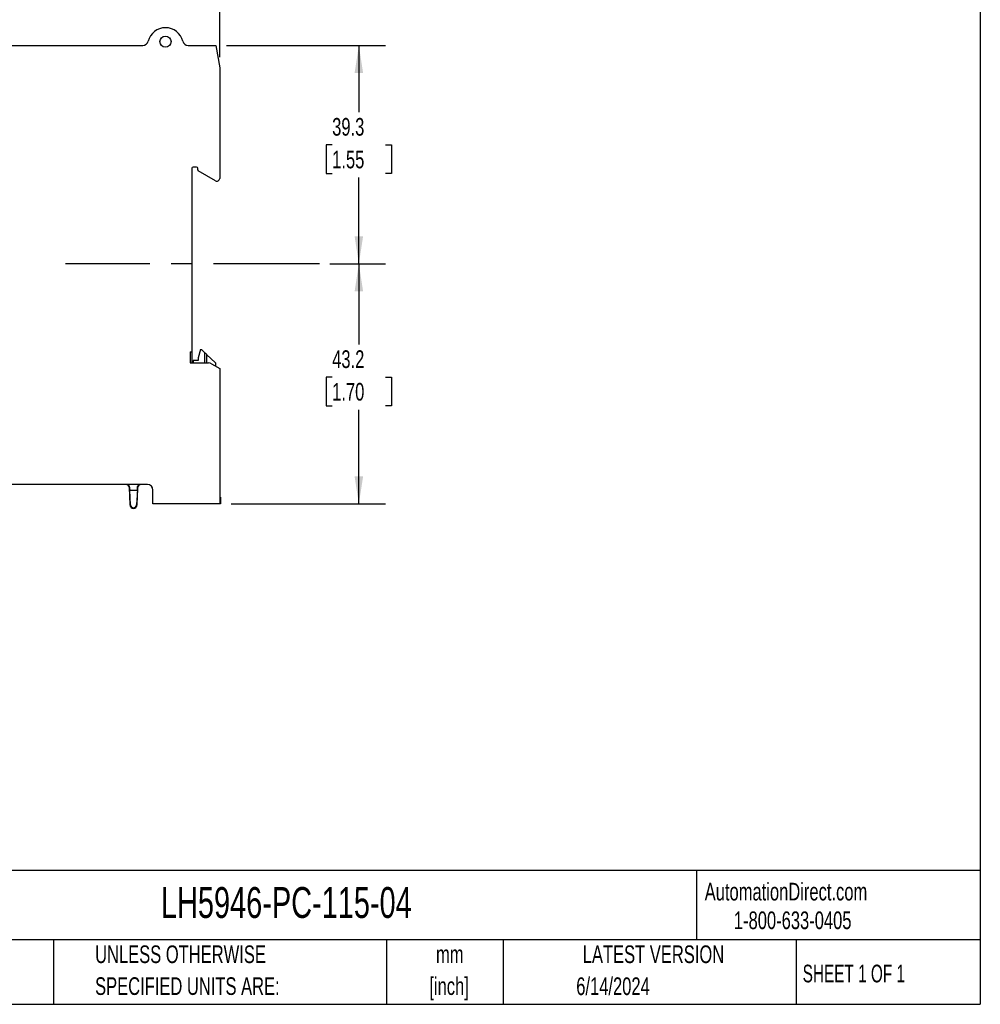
# Model space of a CAD drawing. Header units: millimetres. Extents: x 3 to 274, y 6 to 213.
# Tile 25 of 41: x 159 to 274, y 6 to 124. Entities that reach past the tile are written whole.
import ezdxf

# ---------------------------------------------------------------- set-up
doc = ezdxf.new("R2010")
doc.units = ezdxf.units.MM
doc.linetypes.add('CENTERX2', pattern=[20.32, 12.7, -2.54, 2.54, -2.54])
doc.layers.add('CENTER', color=40, linetype='CENTERX2')
doc.layers.add('DIMENSIONS', color=140, linetype='Continuous', lineweight=25)
doc.layers.add('TEXT', color=140, linetype='Continuous', lineweight=25)
doc.styles.add('SLDTEXTSTYLE0', font='TXT', dxfattribs={"width": 0.7})
doc.styles.add('SLDTEXTSTYLE1', font='TXT', dxfattribs={"width": 0.65})
doc.dimstyles.new('SLDDIMSTYLE0', dxfattribs={"dimtxt": 2.158008, "dimasz": 3.302, "dimexe": 0, "dimexo": 0.0625, "dimgap": 0.539502, "dimtad": 0, "dimtih": 1, "dimtoh": 1, "dimlfac": 1.5, "dimrnd": 1e-09, "dimzin": 12, "dimdsep": 46, "dimtxsty": 'SLDTEXTSTYLE0', "dimsah": 1, "dimcen": 0.09, "dimadec": 0, "dimazin": 3, "dimtfac": 1, "dimtofl": 0, "dimtmove": 0, "dimatfit": 3, "dimfxl": 1, "dimfrac": 2, "dimtolj": 1, "dimtzin": 12, "dimarcsym": 0})

# ---------------------------------------------------------------- blocks, each defined once
blk = doc.blocks.new('_D_3')
at = {"layer": 'DIMENSIONS', "transparency": 16777216}
for p, q in [((195.76, 95.13), (202.41, 95.13)), ((199.23, 95.13), (199.23, 85.45)), ((196.03, 81.54), (195.3, 81.54)), ((195.3, 81.54), (195.3, 78.11)), ((202.44, 81.54), (203.16, 81.54)), ((203.16, 81.54), (203.16, 78.11)), ((195.3, 78.11), (196.03, 78.11)), ((203.16, 78.11), (202.44, 78.11)), ((199.23, 66.32), (199.23, 77.63)), ((183.92, 66.32), (202.41, 66.32))]:
    blk.add_line(p, q, dxfattribs=at)
for points in [[(199.23, 95.13), (198.72, 91.82), (199.74, 91.82)], [(199.23, 66.32), (199.74, 69.62), (198.72, 69.62)]]:
    blk.add_solid(points, dxfattribs=at)
at = {"layer": 'DIMENSIONS', "transparency": 16777216, "char_height": 2.117, "attachment_point": 1, "style": 'SLDTEXTSTYLE0'}
for s, insert in [('43.2', (196.03, 84.75)), ('1.70', (196.03, 80.84))]:
    blk.add_mtext(s, dxfattribs=dict(at, insert=insert))
blk = doc.blocks.new('_D_4')
at = {"layer": 'DIMENSIONS', "transparency": 16777216}
for p, q in [((183.35, 121.32), (202.41, 121.32)), ((199.23, 121.32), (199.23, 113.32)), ((196.03, 109.4), (195.3, 109.4)), ((195.3, 109.4), (195.3, 105.97)), ((202.44, 109.4), (203.16, 109.4)), ((203.16, 109.4), (203.16, 105.97)), ((195.3, 105.97), (196.03, 105.97)), ((199.23, 95.13), (199.23, 105.49)), ((203.16, 105.97), (202.44, 105.97)), ((195.76, 95.13), (202.41, 95.13))]:
    blk.add_line(p, q, dxfattribs=at)
for points in [[(199.23, 121.32), (198.72, 118.02), (199.74, 118.02)], [(199.23, 95.13), (199.74, 98.43), (198.72, 98.43)]]:
    blk.add_solid(points, dxfattribs=at)
at = {"layer": 'DIMENSIONS', "transparency": 16777216, "char_height": 2.117, "attachment_point": 1, "style": 'SLDTEXTSTYLE0'}
for s, insert in [('39.3', (196.03, 112.62)), ('1.55', (196.03, 108.7))]:
    blk.add_mtext(s, dxfattribs=dict(at, insert=insert))
blk = doc.blocks.new('_D_5')
at = {"layer": 'DIMENSIONS', "transparency": 16777216}
for p, q in [((103.95, 121.09), (103.95, 138.48)), ((182.55, 119.92), (182.55, 138.48)), ((103.95, 135.31), (137.22, 135.31)), ((140.15, 135.31), (139.42, 135.31)), ((139.42, 135.31), (139.42, 131.88)), ((146.56, 135.31), (147.28, 135.31)), ((147.28, 135.31), (147.28, 131.88)), ((182.55, 135.31), (149.48, 135.31)), ((139.42, 131.88), (140.15, 131.88)), ((147.28, 131.88), (146.56, 131.88))]:
    blk.add_line(p, q, dxfattribs=at)
for points in [[(103.95, 135.31), (107.25, 134.8), (107.25, 135.82)], [(182.55, 135.31), (179.24, 135.82), (179.24, 134.8)]]:
    blk.add_solid(points, dxfattribs=at)
at = {"layer": 'DIMENSIONS', "transparency": 16777216, "char_height": 2.117, "attachment_point": 1, "style": 'SLDTEXTSTYLE0'}
for s, insert in [('117.9', (139.25, 138.52)), ('4.64', (140.15, 134.61))]:
    blk.add_mtext(s, dxfattribs=dict(at, insert=insert))

msp = doc.modelspace()

# ---------------------------------------------------------------- linework, layer by layer
for p, q in [((149.7798, 121.3179), (173.327, 121.3179)), ((178.766, 121.3179), (182.0763, 121.3179)), ((182.0763, 121.3179), (182.5465, 118.6512)), ((182.5465, 118.6512), (182.5465, 105.3812)), ((179.2132, 106.6012), (179.2132, 84.5679)), ((179.7798, 106.7345), (179.3465, 106.7345)), ((179.9132, 106.4012), (179.9132, 106.6012)), ((182.0465, 105.0925), (179.9798, 106.2857)), ((179.0132, 84.5679), (179.2132, 84.5679)), ((179.0132, 84.5679), (179.0132, 83.2345)), ((179.2132, 84.5679), (179.2132, 83.2345)), ((180.2465, 84.8512), (179.9798, 83.856)), ((180.2465, 84.8512), (180.3605, 84.8512)), ((180.3605, 84.8512), (180.7798, 84.4532)), ((180.7798, 83.2345), (180.7798, 84.4532)), ((180.9798, 84.2634), (182.0465, 83.2512)), ((180.9798, 84.2634), (180.9798, 83.2345)), ((179.0132, 83.2345), (181.2132, 83.2345)), ((179.3798, 83.5179), (179.3798, 83.2345)), ((179.9798, 83.5179), (179.3798, 83.5179)), ((179.9798, 83.856), (179.9798, 83.5179)), ((181.5465, 83.1452), (182.5465, 82.5679)), ((182.0465, 83.2512), (182.0465, 82.8565)), ((182.5465, 82.5679), (182.5465, 66.3179)), ((173.8798, 68.6512), (149.7798, 68.6512)), ((171.7372, 68.3353), (171.6786, 68.3353)), ((171.6786, 68.3353), (171.7907, 66.1962)), ((171.7529, 67.9845), (172.6734, 67.9845)), ((171.8465, 66.1991), (171.7529, 67.9845)), ((172.6734, 67.9845), (172.5798, 66.1991)), ((172.6356, 66.1962), (172.7477, 68.3353)), ((172.7477, 68.3353), (172.6892, 68.3353)), ((174.5465, 66.3179), (174.5465, 67.9845)), ((171.7907, 66.1962), (171.8465, 66.1991)), ((172.5798, 66.1991), (172.6356, 66.1962)), ((182.5465, 66.3179), (174.5465, 66.3179)), ((182.5465, 67.1179), (182.6465, 67.1179)), ((182.6465, 66.3179), (182.5465, 66.3179)), ((182.6465, 67.1179), (182.6465, 66.3179))]:
    msp.add_line(p, q)
msp.add_circle((176.0465, 121.7845), 0.665)
for centre, radius, start, end in [((176.0465, 121.3179), 2.1333, 13.774147, 166.225853), ((173.327, 121.9845), 0.6667, 270, 346.225853), ((178.766, 121.9845), 0.6667, 193.774147, 270), ((179.3465, 106.6012), 0.1333, 90, 180), ((179.7798, 106.6012), 0.1333, 0, 90), ((180.0465, 106.4012), 0.1333, 180, 240), ((182.2132, 105.3812), 0.3333, 240, 0), ((181.2132, 82.5679), 0.6667, 60, 90), ((173.8798, 67.9845), 0.6667, 0, 90), ((172.2132, 66.2184), 0.423, 183, 357), ((172.2132, 66.2184), 0.3672, 183, 357)]:
    msp.add_arc(centre, radius, start, end)
for centre, major_axis, ratio, start_param, end_param in [((171.3456, 68.3179), (0.3334, 0), 0.99965638, 0.05234192, 1.57079633), ((173.0807, 68.3179), (0.3334, 0), 0.99965638, 1.57079633, 3.08925073), ((171.7704, 67.9845), (-0.035, 0.6667), 0.02614999, 1.01534746, 1.56942492), ((172.6559, 67.9845), (0.035, 0.6667), 0.02614999, 4.71376038, 5.26783785)]:
    msp.add_ellipse(centre, major_axis=major_axis, ratio=ratio, start_param=start_param, end_param=end_param)
for points, knots in [([(180.7798, 84.4532), (180.7801, 84.4529), (180.7808, 84.4523), (180.7858, 84.4476), (180.7951, 84.4388), (180.8121, 84.4226), (180.8478, 84.3887), (180.8934, 84.3454), (180.9423, 84.2991), (180.9671, 84.2755), (180.9798, 84.2634)], [0, 0, 0, 0, 0.06619996, 0.13384148, 0.2047775, 0.32070327, 0.45014332, 0.72615972, 0.86021788, 1, 1, 1, 1]), ([(171.7372, 68.3353), (171.7352, 68.3898), (171.7209, 68.4371), (171.6791, 68.5179), (171.6523, 68.5501), (171.5917, 68.6018), (171.5589, 68.6202), (171.4906, 68.645), (171.4545, 68.6512), (171.4191, 68.6512)], [0, 0, 0, 0, 0.25, 0.25, 0.5, 0.5, 0.75, 0.75, 1, 1, 1, 1]), ([(172.6892, 68.3353), (172.6912, 68.3898), (172.7055, 68.4371), (172.7473, 68.5179), (172.774, 68.5501), (172.8347, 68.6018), (172.8675, 68.6202), (172.9358, 68.645), (172.9719, 68.6512), (173.0073, 68.6512)], [0, 0, 0, 0, 0.25, 0.25, 0.5, 0.5, 0.75, 0.75, 1, 1, 1, 1])]:
    msp.add_open_spline(points, degree=3, knots=knots)
at = {"layer": 'CENTER'}
msp.add_line((194.4948, 95.1262), (164.0561, 95.1262), dxfattribs=at)
at = {"layer": 'TEXT'}
for p, q in [((273.7355, 212.9214), (273.7355, 6.3005)), ((273.7355, 22.3422), (2.5456, 22.3422)), ((239.6973, 22.3422), (239.6973, 14.0488)), ((273.7355, 14.0488), (2.5456, 14.0488)), ((162.6261, 14.0488), (162.6261, 6.3005)), ((202.5309, 14.0488), (202.5309, 6.3005)), ((216.5508, 14.0488), (216.5508, 6.3005)), ((251.6689, 14.0488), (251.6689, 6.3005)), ((2.5456, 6.3005), (273.7355, 6.3005))]:
    msp.add_line(p, q, dxfattribs=at)

# ---------------------------------------------------------------- texts
at = {"color": 179, "linetype": 'Continuous', "lineweight": 18, "char_height": 2.116667, "attachment_point": 1, "style": 'SLDTEXTSTYLE0'}
for s, insert in [('AutomationDirect.com', (240.695, 20.8765)), ('1-800-633-0405', (244.1916, 17.437))]:
    msp.add_mtext(s, dxfattribs=dict(at, insert=insert))
at = {"layer": 'TEXT'}
for s, insert, char_height, attachment_point, style in [('LH5946-PC-115-04', (175.5018, 20.3644), 3.704167, 1, 'SLDTEXTSTYLE0'), ('UNLESS OTHERWISE', (167.6079, 13.364), 2.116667, 1, 'SLDTEXTSTYLE0'), ('LATEST VERSION', (234.5521, 13.364), 2.116667, 2, 'SLDTEXTSTYLE0'), ('mm', (210.1304, 13.3613), 2.11667, 2, 'SLDTEXTSTYLE0'), ('SHEET 1 OF 1', (252.4413, 11.0515), 2.116667, 1, 'SLDTEXTSTYLE1'), ('SPECIFIED UNITS ARE:', (167.6079, 9.5418), 2.116667, 1, 'SLDTEXTSTYLE0'), ('[inch]', (210.0466, 9.5391), 2.11667, 2, 'SLDTEXTSTYLE0'), ('6/14/2024', (229.7015, 9.5275), 2.11667, 2, 'SLDTEXTSTYLE0')]:
    msp.add_mtext(s, dxfattribs=dict(at, insert=insert, char_height=char_height, attachment_point=attachment_point, style=style))

# ---------------------------------------------------------------- dimensions: what is measured, and where the dimension line sits
at = {"layer": 'DIMENSIONS'}
dim = msp.add_linear_dim(base=(182.5465, 135.308), p1=(103.9465, 119.8156), p2=(182.5465, 118.6512), dimstyle='SLDDIMSTYLE0', dxfattribs=at)
dim.commit()
dim.dimension.update_dxf_attribs({"geometry": '_D_5', "text_midpoint": (143.3534, 135.308), "dimtype": 160})
for base, p2, picture, middle in [((199.2323, 121.3179), (182.0763, 121.3179), '_D_4', (199.2323, 109.4035)), ((199.2323, 66.3179), (182.6465, 66.3179), '_D_3', (199.2323, 81.54))]:
    dim = msp.add_linear_dim(base=base, p1=(194.4948, 95.1262), p2=p2, angle=90, dimstyle='SLDDIMSTYLE0', dxfattribs=at)
    dim.commit()
    dim.dimension.update_dxf_attribs({"geometry": picture, "text_midpoint": middle, "dimtype": 160})

doc.saveas('drawing.dxf')
